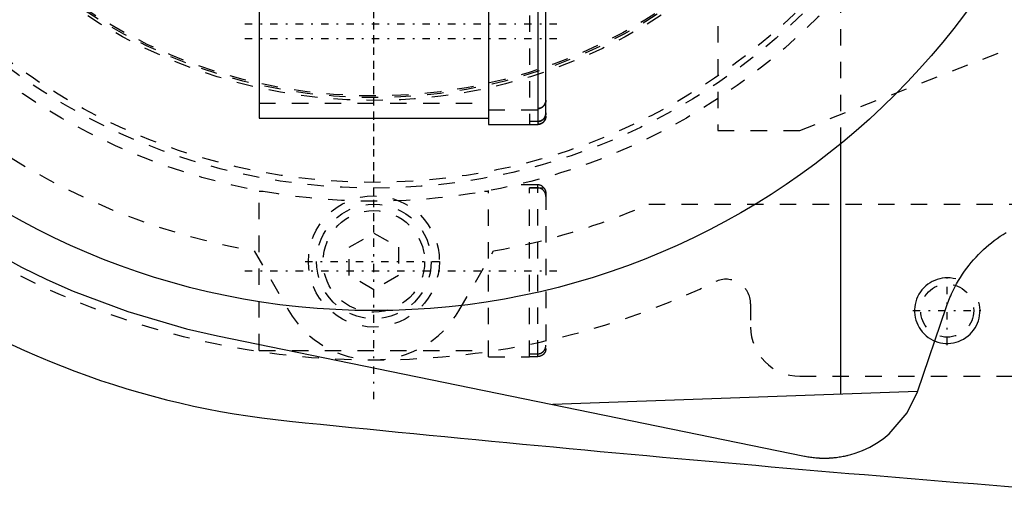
# Model space of a CAD drawing. Extents: x -602 to 139, y -105 to 105.
# Tile 2 of 14: x -572 to -512, y -57 to -27. Entities that reach past the tile are written whole.
import ezdxf

# ---------------------------------------------------------------- set-up
doc = ezdxf.new("R2010")
doc.units = 0
doc.linetypes.add('CENTER', pattern=[1.5, 0.45, -0.5, 0.05, -0.5])
doc.linetypes.add('DASHED', pattern=[2, 1, -1])
for name, color, linetype in [('AM_0', 7, 'CONTINUOUS'), ('AM_10', 7, 'CONTINUOUS'), ('AM_3', 7, 'DASHED'), ('AM_7', 7, 'CENTER')]:
    doc.layers.add(name, color=color, linetype=linetype)

msp = doc.modelspace()

# ---------------------------------------------------------------- linework, layer by layer
at = {"layer": 'AM_0', "color": 7, "linetype": 'CONTINUOUS'}
for p, q in [((-540, -23.165), (-540, -33.635)), ((-539.5, -33.133), (-539.5, -23.667)), ((-557, -24.156), (-557, -33.25)), ((-543, -24.156), (-543, -33.65)), ((-557, -33.25), (-543, -33.25)), ((-543, -33.65), (-540.5, -33.65)), ((-540.5, -33.635), (-540, -33.635)), ((-540.5, -33.65), (-540.5, -33.635)), ((-521.5, -50.068), (-521.5, -34.825)), ((-516.824, -49.946), (-515.041, -44.743)), ((-559.538, -46.532), (-523.705, -53.878)), ((-516.817, -49.925), (-539.073, -50.728))]:
    msp.add_line(p, q, dxfattribs=at)
for points in [[(-597, -6.874, 0), (-596.782, -8.227, 0), (-596.216, -10.971, 0), (-595.468, -13.744, 0), (-595.025, -15.134, 0), (-594.533, -16.524, 0), (-593.406, -19.291, 0), (-592.084, -22.027, 0), (-590.565, -24.714, 0), (-588.847, -27.334, 0), (-586.933, -29.869, 0), (-585.903, -31.1, 0), (-584.824, -32.304, 0), (-582.523, -34.619, 0), (-580.036, -36.798, 0), (-577.367, -38.824, 0), (-574.525, -40.679, 0), (-571.518, -42.347, 0), (-569.955, -43.105, 0), (-568.355, -43.81, 0), (-565.02, -45.063, 0), (-561.427, -46.105, 0), (-559.538, -46.532, 0)], [(-540, -33.635, 0), (-539.997, -33.635, 0), (-539.99, -33.635, 0), (-539.983, -33.634, 0), (-539.979, -33.634, 0), (-539.975, -33.634, 0), (-539.968, -33.634, 0), (-539.961, -33.633, 0), (-539.954, -33.633, 0), (-539.946, -33.632, 0), (-539.939, -33.631, 0), (-539.935, -33.631, 0), (-539.932, -33.63, 0), (-539.924, -33.629, 0), (-539.917, -33.628, 0), (-539.91, -33.626, 0), (-539.902, -33.625, 0), (-539.895, -33.624, 0), (-539.891, -33.623, 0), (-539.888, -33.622, 0), (-539.88, -33.62, 0), (-539.873, -33.618, 0), (-539.87, -33.617, 0), (-539.866, -33.616, 0), (-539.859, -33.614, 0), (-539.852, -33.612, 0), (-539.848, -33.611, 0), (-539.845, -33.61, 0), (-539.838, -33.608, 0), (-539.831, -33.605, 0), (-539.825, -33.603, 0), (-539.818, -33.6, 0), (-539.812, -33.598, 0), (-539.808, -33.596, 0), (-539.805, -33.595, 0), (-539.799, -33.592, 0), (-539.792, -33.589, 0), (-539.786, -33.586, 0), (-539.779, -33.583, 0), (-539.773, -33.58, 0), (-539.77, -33.578, 0), (-539.767, -33.577, 0), (-539.76, -33.573, 0), (-539.754, -33.57, 0), (-539.747, -33.566, 0), (-539.741, -33.562, 0), (-539.734, -33.558, 0), (-539.731, -33.556, 0), (-539.728, -33.554, 0), (-539.722, -33.55, 0), (-539.716, -33.546, 0), (-539.71, -33.541, 0), (-539.704, -33.537, 0), (-539.698, -33.533, 0), (-539.695, -33.53, 0), (-539.692, -33.528, 0), (-539.686, -33.523, 0), (-539.68, -33.519, 0), (-539.675, -33.514, 0), (-539.669, -33.509, 0), (-539.664, -33.505, 0), (-539.661, -33.502, 0), (-539.659, -33.5, 0), (-539.654, -33.495, 0), (-539.649, -33.49, 0), (-539.646, -33.488, 0), (-539.644, -33.485, 0), (-539.639, -33.48, 0), (-539.634, -33.475, 0), (-539.632, -33.472, 0), (-539.629, -33.47, 0), (-539.624, -33.464, 0), (-539.62, -33.459, 0), (-539.615, -33.453, 0), (-539.61, -33.448, 0), (-539.606, -33.442, 0), (-539.604, -33.439, 0), (-539.601, -33.436, 0), (-539.597, -33.43, 0), (-539.593, -33.424, 0), (-539.588, -33.418, 0), (-539.584, -33.412, 0), (-539.58, -33.405, 0), (-539.578, -33.402, 0), (-539.576, -33.399, 0), (-539.572, -33.393, 0), (-539.568, -33.386, 0), (-539.565, -33.38, 0), (-539.561, -33.373, 0), (-539.558, -33.367, 0), (-539.556, -33.364, 0), (-539.554, -33.36, 0), (-539.551, -33.354, 0), (-539.548, -33.347, 0), (-539.545, -33.341, 0), (-539.542, -33.334, 0), (-539.539, -33.328, 0), (-539.538, -33.325, 0), (-539.537, -33.322, 0), (-539.534, -33.315, 0), (-539.532, -33.309, 0), (-539.529, -33.302, 0), (-539.527, -33.295, 0), (-539.524, -33.288, 0), (-539.523, -33.285, 0), (-539.522, -33.281, 0), (-539.52, -33.274, 0), (-539.518, -33.267, 0), (-539.517, -33.264, 0), (-539.516, -33.26, 0), (-539.514, -33.253, 0), (-539.513, -33.245, 0), (-539.512, -33.242, 0), (-539.511, -33.238, 0), (-539.51, -33.231, 0), (-539.508, -33.223, 0), (-539.507, -33.216, 0), (-539.506, -33.209, 0), (-539.505, -33.201, 0), (-539.504, -33.198, 0), (-539.504, -33.194, 0), (-539.503, -33.187, 0), (-539.502, -33.179, 0), (-539.502, -33.172, 0), (-539.501, -33.165, 0), (-539.501, -33.158, 0), (-539.5, -33.154, 0), (-539.5, -33.151, 0), (-539.5, -33.144, 0), (-539.5, -33.137, 0), (-539.5, -33.133, 0)], [(-515.041, -44.743, 0), (-515.002, -44.633, 0), (-514.92, -44.414, 0), (-514.832, -44.198, 0), (-514.786, -44.091, 0), (-514.739, -43.984, 0), (-514.64, -43.774, 0), (-514.535, -43.567, 0), (-514.426, -43.364, 0), (-514.311, -43.164, 0), (-514.191, -42.969, 0), (-514.13, -42.872, 0), (-514.067, -42.777, 0), (-513.939, -42.591, 0), (-513.807, -42.409, 0), (-513.67, -42.232, 0), (-513.531, -42.059, 0), (-513.388, -41.893, 0), (-513.316, -41.811, 0), (-513.242, -41.731, 0), (-513.094, -41.575, 0), (-512.944, -41.424, 0), (-512.867, -41.35, 0), (-512.789, -41.277, 0), (-512.63, -41.132, 0), (-512.467, -40.991, 0), (-512.384, -40.922, 0), (-512.299, -40.854, 0), (-512.128, -40.721, 0), (-511.952, -40.592, 0), (-511.773, -40.467, 0), (-511.591, -40.346, 0), (-511.404, -40.23, 0)], [(-523.705, -53.878, 0), (-523.666, -53.886, 0), (-523.587, -53.901, 0), (-523.508, -53.915, 0), (-523.468, -53.921, 0), (-523.429, -53.928, 0), (-523.35, -53.94, 0), (-523.27, -53.95, 0), (-523.191, -53.96, 0), (-523.111, -53.969, 0), (-523.031, -53.976, 0), (-522.991, -53.98, 0), (-522.985, -53.98, 0), (-522.971, -53.981, 0), (-522.958, -53.983, 0), (-522.951, -53.983, 0), (-522.945, -53.984, 0), (-522.931, -53.984, 0), (-522.918, -53.985, 0), (-522.905, -53.986, 0), (-522.891, -53.987, 0), (-522.878, -53.988, 0), (-522.871, -53.989, 0), (-522.865, -53.989, 0), (-522.851, -53.99, 0), (-522.838, -53.99, 0), (-522.825, -53.991, 0), (-522.811, -53.992, 0), (-522.798, -53.993, 0), (-522.791, -53.993, 0), (-522.785, -53.993, 0), (-522.771, -53.994, 0), (-522.758, -53.994, 0), (-522.745, -53.995, 0), (-522.731, -53.996, 0), (-522.718, -53.996, 0), (-522.711, -53.996, 0), (-522.705, -53.997, 0), (-522.691, -53.997, 0), (-522.678, -53.997, 0), (-522.664, -53.998, 0), (-522.651, -53.998, 0), (-522.638, -53.998, 0), (-522.631, -53.999, 0), (-522.624, -53.999, 0), (-522.611, -53.999, 0), (-522.598, -53.999, 0), (-522.584, -53.999, 0), (-522.571, -54, 0), (-522.558, -54, 0), (-522.551, -54, 0), (-522.544, -54, 0), (-522.531, -54, 0), (-522.518, -54, 0), (-522.511, -54, 0), (-522.504, -54, 0), (-522.491, -54, 0), (-522.477, -54, 0), (-522.471, -54, 0), (-522.464, -54, 0), (-522.451, -54, 0), (-522.437, -54, 0), (-522.424, -54, 0), (-522.411, -53.999, 0), (-522.397, -53.999, 0), (-522.391, -53.999, 0), (-522.384, -53.999, 0), (-522.371, -53.999, 0), (-522.357, -53.998, 0), (-522.344, -53.998, 0), (-522.331, -53.998, 0), (-522.317, -53.997, 0), (-522.311, -53.997, 0), (-522.304, -53.997, 0), (-522.291, -53.996, 0), (-522.277, -53.996, 0), (-522.27, -53.996, 0), (-522.264, -53.995, 0), (-522.25, -53.995, 0), (-522.237, -53.994, 0), (-522.23, -53.994, 0), (-522.224, -53.994, 0), (-522.21, -53.993, 0), (-522.197, -53.992, 0), (-522.184, -53.992, 0), (-522.17, -53.991, 0), (-522.157, -53.99, 0), (-522.15, -53.99, 0), (-522.144, -53.989, 0), (-522.13, -53.989, 0), (-522.117, -53.988, 0), (-522.104, -53.987, 0), (-522.09, -53.986, 0), (-522.077, -53.985, 0), (-522.07, -53.985, 0), (-522.064, -53.984, 0), (-522.05, -53.983, 0), (-522.037, -53.982, 0), (-522.03, -53.982, 0), (-522.024, -53.981, 0), (-522.01, -53.98, 0), (-521.997, -53.979, 0), (-521.991, -53.978, 0), (-521.984, -53.978, 0), (-521.971, -53.977, 0), (-521.957, -53.975, 0), (-521.911, -53.971, 0), (-521.831, -53.963, 0), (-521.751, -53.953, 0), (-521.672, -53.943, 0), (-521.593, -53.931, 0), (-521.553, -53.925, 0), (-521.514, -53.918, 0), (-521.435, -53.905, 0), (-521.356, -53.89, 0), (-521.277, -53.874, 0), (-521.199, -53.857, 0), (-521.121, -53.839, 0), (-521.082, -53.83, 0), (-521.043, -53.82, 0), (-520.965, -53.8, 0), (-520.888, -53.779, 0), (-520.62, -53.698, 0), (-520.169, -53.529, 0), (-519.734, -53.325, 0), (-519.523, -53.209, 0), (-519.317, -53.086, 0), (-518.92, -52.815, 0), (-518.546, -52.513, 0), (-517.451, -51.242, 0), (-516.824, -49.946, 0)]]:
    msp.add_polyline3d(points, dxfattribs=at)
msp.add_circle((-550, 0), 45, dxfattribs=at)
for centre, radius, start, end in [((-550, 0), 52, 205.33168, 264.3162), ((-352.416, 1937.954), 2000, 264.182111, 265.929074)]:
    msp.add_arc(centre, radius, start, end, dxfattribs=at)
at = {"layer": 'AM_10', "color": 7, "linetype": 'CONTINUOUS'}
msp.add_arc((-515, -45), 2, 75, 15, dxfattribs=at)
at = {"layer": 'AM_3', "color": 6, "linetype": 'DASHED'}
for p, q in [((-521.5, -34.825), (-521.5, 34.825)), ((-524, -34), (-472.559, -13.979)), ((-540.5, -23), (-540.5, -33.635)), ((-529, -25.65), (-529, -34)), ((-557, -32.35), (-543, -32.35)), ((-543, -32.75), (-540, -32.75)), ((-540, -33.46), (-540.5, -33.46)), ((-529, -34), (-524, -34)), ((-556.755, -37.725), (-557, -37.725)), ((-557, -47.425), (-557, -37.725)), ((-543, -37.725), (-543.245, -37.725)), ((-543, -47.825), (-543, -37.68)), ((-540, -37.325), (-541.302, -37.325)), ((-540.5, -37.5), (-539.62, -37.5)), ((-540.5, -47.825), (-540.5, -37.5)), ((-540, -37.515), (-540.5, -37.515)), ((-540, -47.81), (-540, -37.325)), ((-539.5, -37.842), (-539.5, -47.308)), ((-533.215, -38.5), (-450.341, -38.5)), ((-551.5, -41.134), (-550, -40.268)), ((-550, -40.268), (-548.5, -41.134)), ((-557.3, -41.361), (-555.194, -45.003)), ((-551.5, -42.866), (-551.5, -41.134)), ((-548.5, -41.134), (-548.5, -42.866)), ((-544.806, -45.003), (-542.7, -41.361)), ((-550, -43.732), (-551.5, -42.866)), ((-548.5, -42.866), (-550, -43.732)), ((-527, -44.587), (-527, -46)), ((-557, -47.425), (-543, -47.425)), ((-543, -47.825), (-540.5, -47.825)), ((-540.5, -47.635), (-540, -47.635)), ((-540, -47.81), (-540.5, -47.81)), ((-524, -49), (-425, -49))]:
    msp.add_line(p, q, dxfattribs=at)
for points in [[(-539.5, -32.164, 0), (-539.5, -32.167, 0), (-539.5, -32.174, 0), (-539.5, -32.182, 0), (-539.5, -32.185, 0), (-539.501, -32.189, 0), (-539.501, -32.196, 0), (-539.501, -32.203, 0), (-539.502, -32.21, 0), (-539.503, -32.218, 0), (-539.504, -32.225, 0), (-539.504, -32.229, 0), (-539.505, -32.233, 0), (-539.506, -32.24, 0), (-539.507, -32.247, 0), (-539.508, -32.255, 0), (-539.509, -32.262, 0), (-539.511, -32.27, 0), (-539.512, -32.273, 0), (-539.513, -32.277, 0), (-539.514, -32.284, 0), (-539.516, -32.292, 0), (-539.517, -32.295, 0), (-539.518, -32.299, 0), (-539.52, -32.306, 0), (-539.522, -32.313, 0), (-539.523, -32.317, 0), (-539.524, -32.32, 0), (-539.526, -32.327, 0), (-539.529, -32.334, 0), (-539.531, -32.341, 0), (-539.534, -32.348, 0), (-539.536, -32.354, 0), (-539.538, -32.357, 0), (-539.539, -32.361, 0), (-539.542, -32.367, 0), (-539.544, -32.373, 0), (-539.547, -32.38, 0), (-539.55, -32.386, 0), (-539.554, -32.393, 0), (-539.555, -32.396, 0), (-539.557, -32.4, 0), (-539.56, -32.406, 0), (-539.564, -32.413, 0), (-539.567, -32.419, 0), (-539.571, -32.426, 0), (-539.575, -32.432, 0), (-539.577, -32.435, 0), (-539.579, -32.438, 0), (-539.583, -32.445, 0), (-539.587, -32.451, 0), (-539.591, -32.457, 0), (-539.596, -32.463, 0), (-539.6, -32.469, 0), (-539.602, -32.473, 0), (-539.605, -32.475, 0), (-539.609, -32.481, 0), (-539.614, -32.487, 0), (-539.619, -32.493, 0), (-539.623, -32.498, 0), (-539.628, -32.504, 0), (-539.631, -32.507, 0), (-539.633, -32.509, 0), (-539.638, -32.515, 0), (-539.643, -32.52, 0), (-539.645, -32.522, 0), (-539.647, -32.525, 0), (-539.652, -32.53, 0), (-539.657, -32.534, 0), (-539.66, -32.537, 0), (-539.663, -32.539, 0), (-539.668, -32.544, 0), (-539.673, -32.549, 0), (-539.679, -32.554, 0), (-539.685, -32.559, 0), (-539.69, -32.563, 0), (-539.693, -32.566, 0), (-539.696, -32.568, 0), (-539.702, -32.572, 0), (-539.708, -32.577, 0), (-539.714, -32.581, 0), (-539.721, -32.586, 0), (-539.727, -32.59, 0), (-539.73, -32.592, 0), (-539.733, -32.594, 0), (-539.739, -32.598, 0), (-539.746, -32.602, 0), (-539.752, -32.606, 0), (-539.759, -32.609, 0), (-539.765, -32.613, 0), (-539.769, -32.615, 0), (-539.772, -32.616, 0), (-539.778, -32.62, 0), (-539.785, -32.623, 0), (-539.791, -32.626, 0), (-539.798, -32.629, 0), (-539.804, -32.632, 0), (-539.807, -32.633, 0), (-539.811, -32.634, 0), (-539.817, -32.637, 0), (-539.824, -32.64, 0), (-539.83, -32.642, 0), (-539.837, -32.645, 0), (-539.844, -32.647, 0), (-539.847, -32.648, 0), (-539.851, -32.649, 0), (-539.858, -32.651, 0), (-539.865, -32.653, 0), (-539.869, -32.654, 0), (-539.872, -32.655, 0), (-539.88, -32.657, 0), (-539.887, -32.659, 0), (-539.891, -32.66, 0), (-539.894, -32.661, 0), (-539.902, -32.662, 0), (-539.909, -32.664, 0), (-539.916, -32.665, 0), (-539.924, -32.666, 0), (-539.931, -32.667, 0), (-539.935, -32.668, 0), (-539.939, -32.668, 0), (-539.946, -32.669, 0), (-539.953, -32.67, 0), (-539.961, -32.671, 0), (-539.968, -32.671, 0), (-539.975, -32.672, 0), (-539.979, -32.672, 0), (-539.982, -32.672, 0), (-539.99, -32.672, 0), (-539.997, -32.672, 0), (-540, -32.672, 0)], [(-540, -32.672, 0), (-539.997, -32.672, 0), (-539.99, -32.672, 0), (-539.982, -32.672, 0), (-539.979, -32.672, 0), (-539.975, -32.672, 0), (-539.968, -32.671, 0), (-539.961, -32.671, 0), (-539.953, -32.67, 0), (-539.946, -32.669, 0), (-539.939, -32.668, 0), (-539.935, -32.668, 0), (-539.931, -32.667, 0), (-539.924, -32.666, 0), (-539.916, -32.665, 0), (-539.909, -32.664, 0), (-539.902, -32.662, 0), (-539.894, -32.661, 0), (-539.891, -32.66, 0), (-539.887, -32.659, 0), (-539.88, -32.657, 0), (-539.872, -32.655, 0), (-539.869, -32.654, 0), (-539.865, -32.653, 0), (-539.858, -32.651, 0), (-539.851, -32.649, 0), (-539.847, -32.648, 0), (-539.844, -32.647, 0), (-539.837, -32.645, 0), (-539.83, -32.642, 0), (-539.824, -32.64, 0), (-539.817, -32.637, 0), (-539.811, -32.634, 0), (-539.807, -32.633, 0), (-539.804, -32.632, 0), (-539.798, -32.629, 0), (-539.791, -32.626, 0), (-539.785, -32.623, 0), (-539.778, -32.62, 0), (-539.772, -32.616, 0), (-539.769, -32.615, 0), (-539.765, -32.613, 0), (-539.759, -32.609, 0), (-539.752, -32.606, 0), (-539.746, -32.602, 0), (-539.739, -32.598, 0), (-539.733, -32.594, 0), (-539.73, -32.592, 0), (-539.727, -32.59, 0), (-539.721, -32.586, 0), (-539.714, -32.581, 0), (-539.708, -32.577, 0), (-539.702, -32.572, 0), (-539.696, -32.568, 0), (-539.693, -32.566, 0), (-539.69, -32.563, 0), (-539.685, -32.559, 0), (-539.679, -32.554, 0), (-539.673, -32.549, 0), (-539.668, -32.544, 0), (-539.663, -32.539, 0), (-539.66, -32.537, 0), (-539.657, -32.534, 0), (-539.652, -32.53, 0), (-539.647, -32.525, 0), (-539.645, -32.522, 0), (-539.643, -32.52, 0), (-539.638, -32.515, 0), (-539.633, -32.509, 0), (-539.631, -32.507, 0), (-539.628, -32.504, 0), (-539.623, -32.498, 0), (-539.619, -32.493, 0), (-539.614, -32.487, 0), (-539.609, -32.481, 0), (-539.605, -32.475, 0), (-539.602, -32.473, 0), (-539.6, -32.469, 0), (-539.596, -32.463, 0), (-539.591, -32.457, 0), (-539.587, -32.451, 0), (-539.583, -32.445, 0), (-539.579, -32.438, 0), (-539.577, -32.435, 0), (-539.575, -32.432, 0), (-539.571, -32.426, 0), (-539.567, -32.419, 0), (-539.564, -32.413, 0), (-539.56, -32.406, 0), (-539.557, -32.4, 0), (-539.555, -32.396, 0), (-539.554, -32.393, 0), (-539.55, -32.386, 0), (-539.547, -32.38, 0), (-539.544, -32.373, 0), (-539.542, -32.367, 0), (-539.539, -32.361, 0), (-539.538, -32.357, 0), (-539.536, -32.354, 0), (-539.534, -32.348, 0), (-539.531, -32.341, 0), (-539.529, -32.334, 0), (-539.526, -32.327, 0), (-539.524, -32.32, 0), (-539.523, -32.317, 0), (-539.522, -32.313, 0), (-539.52, -32.306, 0), (-539.518, -32.299, 0), (-539.517, -32.295, 0), (-539.516, -32.292, 0), (-539.514, -32.284, 0), (-539.513, -32.277, 0), (-539.512, -32.273, 0), (-539.511, -32.27, 0), (-539.509, -32.262, 0), (-539.508, -32.255, 0), (-539.507, -32.247, 0), (-539.506, -32.24, 0), (-539.505, -32.233, 0), (-539.504, -32.229, 0), (-539.504, -32.225, 0), (-539.503, -32.218, 0), (-539.502, -32.21, 0), (-539.501, -32.203, 0), (-539.501, -32.196, 0), (-539.501, -32.189, 0), (-539.5, -32.185, 0), (-539.5, -32.182, 0), (-539.5, -32.174, 0), (-539.5, -32.167, 0), (-539.5, -32.164, 0)], [(-540, -33.46, 0), (-539.996, -33.46, 0), (-539.989, -33.46, 0), (-539.982, -33.46, 0), (-539.979, -33.459, 0), (-539.975, -33.459, 0), (-539.968, -33.459, 0), (-539.96, -33.458, 0), (-539.953, -33.458, 0), (-539.945, -33.457, 0), (-539.938, -33.456, 0), (-539.934, -33.455, 0), (-539.93, -33.455, 0), (-539.923, -33.454, 0), (-539.915, -33.452, 0), (-539.908, -33.451, 0), (-539.9, -33.449, 0), (-539.893, -33.448, 0), (-539.889, -33.447, 0), (-539.886, -33.446, 0), (-539.878, -33.444, 0), (-539.871, -33.442, 0), (-539.867, -33.441, 0), (-539.864, -33.44, 0), (-539.856, -33.438, 0), (-539.849, -33.436, 0), (-539.846, -33.435, 0), (-539.842, -33.433, 0), (-539.835, -33.431, 0), (-539.829, -33.428, 0), (-539.822, -33.426, 0), (-539.815, -33.423, 0), (-539.809, -33.42, 0), (-539.806, -33.419, 0), (-539.802, -33.418, 0), (-539.796, -33.415, 0), (-539.789, -33.412, 0), (-539.783, -33.408, 0), (-539.776, -33.405, 0), (-539.769, -33.401, 0), (-539.766, -33.4, 0), (-539.763, -33.398, 0), (-539.756, -33.394, 0), (-539.75, -33.39, 0), (-539.743, -33.386, 0), (-539.737, -33.382, 0), (-539.731, -33.378, 0), (-539.727, -33.376, 0), (-539.724, -33.374, 0), (-539.718, -33.369, 0), (-539.712, -33.365, 0), (-539.706, -33.36, 0), (-539.7, -33.356, 0), (-539.694, -33.351, 0), (-539.691, -33.349, 0), (-539.688, -33.346, 0), (-539.682, -33.341, 0), (-539.677, -33.337, 0), (-539.671, -33.332, 0), (-539.666, -33.327, 0), (-539.66, -33.322, 0), (-539.658, -33.319, 0), (-539.655, -33.317, 0), (-539.65, -33.312, 0), (-539.645, -33.307, 0), (-539.643, -33.304, 0), (-539.641, -33.302, 0), (-539.636, -33.296, 0), (-539.631, -33.291, 0), (-539.628, -33.288, 0), (-539.626, -33.285, 0), (-539.621, -33.28, 0), (-539.617, -33.274, 0), (-539.612, -33.268, 0), (-539.607, -33.262, 0), (-539.603, -33.256, 0), (-539.601, -33.253, 0), (-539.598, -33.25, 0), (-539.594, -33.243, 0), (-539.59, -33.237, 0), (-539.585, -33.231, 0), (-539.581, -33.224, 0), (-539.577, -33.218, 0), (-539.575, -33.215, 0), (-539.573, -33.211, 0), (-539.57, -33.205, 0), (-539.566, -33.198, 0), (-539.562, -33.192, 0), (-539.559, -33.185, 0), (-539.556, -33.178, 0), (-539.554, -33.175, 0), (-539.552, -33.172, 0), (-539.549, -33.165, 0), (-539.546, -33.158, 0), (-539.543, -33.152, 0), (-539.541, -33.145, 0), (-539.538, -33.139, 0), (-539.537, -33.135, 0), (-539.535, -33.132, 0), (-539.533, -33.125, 0), (-539.53, -33.119, 0), (-539.528, -33.112, 0), (-539.526, -33.105, 0), (-539.524, -33.098, 0), (-539.522, -33.094, 0), (-539.521, -33.09, 0), (-539.519, -33.083, 0), (-539.517, -33.076, 0), (-539.516, -33.072, 0), (-539.516, -33.068, 0), (-539.514, -33.061, 0), (-539.512, -33.054, 0), (-539.511, -33.05, 0), (-539.511, -33.046, 0), (-539.509, -33.039, 0), (-539.508, -33.031, 0), (-539.507, -33.024, 0), (-539.505, -33.016, 0), (-539.504, -33.009, 0), (-539.504, -33.005, 0), (-539.504, -33.001, 0), (-539.503, -32.994, 0), (-539.502, -32.986, 0), (-539.501, -32.979, 0), (-539.501, -32.971, 0), (-539.501, -32.964, 0), (-539.5, -32.96, 0), (-539.5, -32.957, 0), (-539.5, -32.95, 0), (-539.5, -32.943, 0), (-539.5, -32.939, 0)], [(-539.5, -32.942, 0), (-539.5, -32.945, 0), (-539.5, -32.952, 0), (-539.5, -32.96, 0), (-539.501, -32.963, 0), (-539.501, -32.967, 0), (-539.501, -32.974, 0), (-539.502, -32.981, 0), (-539.502, -32.989, 0), (-539.503, -32.996, 0), (-539.504, -33.004, 0), (-539.504, -33.008, 0), (-539.505, -33.011, 0), (-539.506, -33.019, 0), (-539.507, -33.026, 0), (-539.508, -33.034, 0), (-539.51, -33.041, 0), (-539.511, -33.049, 0), (-539.512, -33.052, 0), (-539.513, -33.056, 0), (-539.514, -33.064, 0), (-539.516, -33.071, 0), (-539.517, -33.075, 0), (-539.518, -33.078, 0), (-539.52, -33.085, 0), (-539.522, -33.093, 0), (-539.523, -33.096, 0), (-539.524, -33.1, 0), (-539.527, -33.107, 0), (-539.529, -33.114, 0), (-539.531, -33.121, 0), (-539.534, -33.127, 0), (-539.536, -33.134, 0), (-539.537, -33.137, 0), (-539.539, -33.141, 0), (-539.541, -33.147, 0), (-539.544, -33.154, 0), (-539.547, -33.16, 0), (-539.55, -33.167, 0), (-539.553, -33.173, 0), (-539.555, -33.177, 0), (-539.556, -33.18, 0), (-539.56, -33.187, 0), (-539.563, -33.193, 0), (-539.567, -33.2, 0), (-539.571, -33.206, 0), (-539.574, -33.213, 0), (-539.576, -33.216, 0), (-539.578, -33.22, 0), (-539.582, -33.226, 0), (-539.586, -33.232, 0), (-539.591, -33.239, 0), (-539.595, -33.245, 0), (-539.599, -33.251, 0), (-539.602, -33.254, 0), (-539.604, -33.257, 0), (-539.608, -33.263, 0), (-539.613, -33.269, 0), (-539.618, -33.275, 0), (-539.622, -33.281, 0), (-539.627, -33.286, 0), (-539.629, -33.289, 0), (-539.632, -33.292, 0), (-539.637, -33.297, 0), (-539.642, -33.303, 0), (-539.644, -33.305, 0), (-539.646, -33.308, 0), (-539.651, -33.313, 0), (-539.656, -33.318, 0), (-539.659, -33.32, 0), (-539.661, -33.323, 0), (-539.667, -33.328, 0), (-539.672, -33.333, 0), (-539.678, -33.337, 0), (-539.683, -33.342, 0), (-539.689, -33.347, 0), (-539.692, -33.349, 0), (-539.695, -33.352, 0), (-539.701, -33.357, 0), (-539.707, -33.361, 0), (-539.713, -33.366, 0), (-539.719, -33.37, 0), (-539.725, -33.374, 0), (-539.728, -33.377, 0), (-539.731, -33.379, 0), (-539.738, -33.383, 0), (-539.744, -33.387, 0), (-539.751, -33.391, 0), (-539.757, -33.395, 0), (-539.764, -33.398, 0), (-539.767, -33.4, 0), (-539.77, -33.402, 0), (-539.777, -33.405, 0), (-539.783, -33.409, 0), (-539.79, -33.412, 0), (-539.796, -33.415, 0), (-539.803, -33.418, 0), (-539.806, -33.419, 0), (-539.809, -33.421, 0), (-539.816, -33.423, 0), (-539.822, -33.426, 0), (-539.829, -33.429, 0), (-539.836, -33.431, 0), (-539.843, -33.434, 0), (-539.846, -33.435, 0), (-539.85, -33.436, 0), (-539.857, -33.438, 0), (-539.864, -33.44, 0), (-539.868, -33.441, 0), (-539.871, -33.442, 0), (-539.879, -33.444, 0), (-539.886, -33.446, 0), (-539.89, -33.447, 0), (-539.893, -33.448, 0), (-539.901, -33.45, 0), (-539.908, -33.451, 0), (-539.916, -33.452, 0), (-539.923, -33.454, 0), (-539.931, -33.455, 0), (-539.934, -33.455, 0), (-539.938, -33.456, 0), (-539.946, -33.457, 0), (-539.953, -33.458, 0), (-539.96, -33.458, 0), (-539.968, -33.459, 0), (-539.975, -33.459, 0), (-539.979, -33.459, 0), (-539.982, -33.46, 0), (-539.989, -33.46, 0), (-539.996, -33.46, 0), (-540, -33.46, 0)], [(-539.5, -33.133, 0), (-539.5, -33.137, 0), (-539.5, -33.144, 0), (-539.5, -33.151, 0), (-539.5, -33.154, 0), (-539.501, -33.158, 0), (-539.501, -33.165, 0), (-539.502, -33.172, 0), (-539.502, -33.179, 0), (-539.503, -33.187, 0), (-539.504, -33.194, 0), (-539.504, -33.198, 0), (-539.505, -33.201, 0), (-539.506, -33.209, 0), (-539.507, -33.216, 0), (-539.508, -33.223, 0), (-539.51, -33.231, 0), (-539.511, -33.238, 0), (-539.512, -33.242, 0), (-539.513, -33.245, 0), (-539.514, -33.253, 0), (-539.516, -33.26, 0), (-539.517, -33.264, 0), (-539.518, -33.267, 0), (-539.52, -33.274, 0), (-539.522, -33.281, 0), (-539.523, -33.285, 0), (-539.524, -33.288, 0), (-539.527, -33.295, 0), (-539.529, -33.302, 0), (-539.532, -33.309, 0), (-539.534, -33.315, 0), (-539.537, -33.322, 0), (-539.538, -33.325, 0), (-539.539, -33.328, 0), (-539.542, -33.334, 0), (-539.545, -33.341, 0), (-539.548, -33.347, 0), (-539.551, -33.354, 0), (-539.554, -33.36, 0), (-539.556, -33.364, 0), (-539.558, -33.367, 0), (-539.561, -33.373, 0), (-539.565, -33.38, 0), (-539.568, -33.386, 0), (-539.572, -33.393, 0), (-539.576, -33.399, 0), (-539.578, -33.402, 0), (-539.58, -33.405, 0), (-539.584, -33.412, 0), (-539.588, -33.418, 0), (-539.593, -33.424, 0), (-539.597, -33.43, 0), (-539.601, -33.436, 0), (-539.604, -33.439, 0), (-539.606, -33.442, 0), (-539.61, -33.448, 0), (-539.615, -33.453, 0), (-539.62, -33.459, 0), (-539.624, -33.464, 0), (-539.629, -33.47, 0), (-539.632, -33.472, 0), (-539.634, -33.475, 0), (-539.639, -33.48, 0), (-539.644, -33.485, 0), (-539.646, -33.488, 0), (-539.649, -33.49, 0), (-539.654, -33.495, 0), (-539.659, -33.5, 0), (-539.661, -33.502, 0), (-539.664, -33.505, 0), (-539.669, -33.509, 0), (-539.675, -33.514, 0), (-539.68, -33.519, 0), (-539.686, -33.523, 0), (-539.692, -33.528, 0), (-539.695, -33.53, 0), (-539.698, -33.533, 0), (-539.704, -33.537, 0), (-539.71, -33.541, 0), (-539.716, -33.546, 0), (-539.722, -33.55, 0), (-539.728, -33.554, 0), (-539.731, -33.556, 0), (-539.734, -33.558, 0), (-539.741, -33.562, 0), (-539.747, -33.566, 0), (-539.754, -33.57, 0), (-539.76, -33.573, 0), (-539.767, -33.577, 0), (-539.77, -33.578, 0), (-539.773, -33.58, 0), (-539.779, -33.583, 0), (-539.786, -33.586, 0), (-539.792, -33.589, 0), (-539.799, -33.592, 0), (-539.805, -33.595, 0), (-539.808, -33.596, 0), (-539.812, -33.598, 0), (-539.818, -33.6, 0), (-539.825, -33.603, 0), (-539.831, -33.605, 0), (-539.838, -33.608, 0), (-539.845, -33.61, 0), (-539.848, -33.611, 0), (-539.852, -33.612, 0), (-539.859, -33.614, 0), (-539.866, -33.616, 0), (-539.87, -33.617, 0), (-539.873, -33.618, 0), (-539.88, -33.62, 0), (-539.888, -33.622, 0), (-539.891, -33.623, 0), (-539.895, -33.624, 0), (-539.902, -33.625, 0), (-539.91, -33.626, 0), (-539.917, -33.628, 0), (-539.924, -33.629, 0), (-539.932, -33.63, 0), (-539.935, -33.631, 0), (-539.939, -33.631, 0), (-539.946, -33.632, 0), (-539.954, -33.633, 0), (-539.961, -33.633, 0), (-539.968, -33.634, 0), (-539.975, -33.634, 0), (-539.979, -33.634, 0), (-539.983, -33.634, 0), (-539.99, -33.635, 0), (-539.997, -33.635, 0), (-540, -33.635, 0)], [(-539.5, -38.036, 0), (-539.5, -38.032, 0), (-539.5, -38.025, 0), (-539.5, -38.018, 0), (-539.5, -38.015, 0), (-539.501, -38.011, 0), (-539.501, -38.004, 0), (-539.501, -37.996, 0), (-539.502, -37.989, 0), (-539.503, -37.981, 0), (-539.504, -37.974, 0), (-539.504, -37.97, 0), (-539.504, -37.966, 0), (-539.505, -37.959, 0), (-539.507, -37.951, 0), (-539.508, -37.944, 0), (-539.509, -37.936, 0), (-539.511, -37.929, 0), (-539.511, -37.925, 0), (-539.512, -37.921, 0), (-539.514, -37.914, 0), (-539.516, -37.907, 0), (-539.516, -37.903, 0), (-539.517, -37.899, 0), (-539.519, -37.892, 0), (-539.521, -37.885, 0), (-539.522, -37.881, 0), (-539.524, -37.877, 0), (-539.526, -37.87, 0), (-539.528, -37.863, 0), (-539.53, -37.856, 0), (-539.533, -37.85, 0), (-539.535, -37.843, 0), (-539.537, -37.84, 0), (-539.538, -37.836, 0), (-539.541, -37.83, 0), (-539.543, -37.823, 0), (-539.546, -37.817, 0), (-539.549, -37.81, 0), (-539.552, -37.803, 0), (-539.554, -37.8, 0), (-539.556, -37.797, 0), (-539.559, -37.79, 0), (-539.562, -37.783, 0), (-539.566, -37.777, 0), (-539.57, -37.77, 0), (-539.573, -37.764, 0), (-539.575, -37.76, 0), (-539.577, -37.757, 0), (-539.581, -37.751, 0), (-539.585, -37.744, 0), (-539.59, -37.738, 0), (-539.594, -37.732, 0), (-539.598, -37.725, 0), (-539.601, -37.722, 0), (-539.603, -37.719, 0), (-539.607, -37.713, 0), (-539.612, -37.707, 0), (-539.617, -37.701, 0), (-539.621, -37.695, 0), (-539.626, -37.69, 0), (-539.628, -37.687, 0), (-539.631, -37.684, 0), (-539.636, -37.679, 0), (-539.641, -37.673, 0), (-539.643, -37.671, 0), (-539.645, -37.668, 0), (-539.65, -37.663, 0), (-539.655, -37.658, 0), (-539.658, -37.656, 0), (-539.66, -37.653, 0), (-539.666, -37.648, 0), (-539.671, -37.643, 0), (-539.677, -37.638, 0), (-539.682, -37.634, 0), (-539.688, -37.629, 0), (-539.691, -37.626, 0), (-539.694, -37.624, 0), (-539.7, -37.619, 0), (-539.706, -37.615, 0), (-539.712, -37.61, 0), (-539.718, -37.606, 0), (-539.724, -37.601, 0), (-539.727, -37.599, 0), (-539.731, -37.597, 0), (-539.737, -37.593, 0), (-539.743, -37.589, 0), (-539.75, -37.585, 0), (-539.756, -37.581, 0), (-539.763, -37.577, 0), (-539.766, -37.575, 0), (-539.769, -37.574, 0), (-539.776, -37.57, 0), (-539.783, -37.567, 0), (-539.789, -37.563, 0), (-539.796, -37.56, 0), (-539.802, -37.557, 0), (-539.806, -37.556, 0), (-539.809, -37.555, 0), (-539.815, -37.552, 0), (-539.822, -37.549, 0), (-539.829, -37.547, 0), (-539.835, -37.544, 0), (-539.842, -37.542, 0), (-539.846, -37.54, 0), (-539.849, -37.539, 0), (-539.856, -37.537, 0), (-539.864, -37.535, 0), (-539.867, -37.534, 0), (-539.871, -37.533, 0), (-539.878, -37.531, 0), (-539.886, -37.529, 0), (-539.889, -37.528, 0), (-539.893, -37.527, 0), (-539.9, -37.526, 0), (-539.908, -37.524, 0), (-539.915, -37.523, 0), (-539.923, -37.521, 0), (-539.93, -37.52, 0), (-539.934, -37.52, 0), (-539.938, -37.519, 0), (-539.945, -37.518, 0), (-539.953, -37.517, 0), (-539.96, -37.517, 0), (-539.968, -37.516, 0), (-539.975, -37.516, 0), (-539.979, -37.516, 0), (-539.982, -37.515, 0), (-539.989, -37.515, 0), (-539.996, -37.515, 0), (-540, -37.515, 0)], [(-539.634, -37.5, 0), (-539.627, -37.508, 0), (-539.614, -37.523, 0), (-539.601, -37.54, 0), (-539.594, -37.549, 0), (-539.588, -37.557, 0), (-539.576, -37.575, 0), (-539.566, -37.594, 0), (-539.556, -37.612, 0), (-539.546, -37.631, 0), (-539.538, -37.649, 0), (-539.535, -37.658, 0), (-539.531, -37.668, 0), (-539.524, -37.687, 0), (-539.518, -37.707, 0), (-539.513, -37.728, 0), (-539.509, -37.749, 0), (-539.505, -37.77, 0), (-539.504, -37.78, 0), (-539.503, -37.791, 0), (-539.501, -37.812, 0), (-539.5, -37.832, 0), (-539.5, -37.842, 0)], [(-540, -47.635, 0), (-539.996, -47.635, 0), (-539.989, -47.635, 0), (-539.982, -47.635, 0), (-539.979, -47.634, 0), (-539.975, -47.634, 0), (-539.968, -47.634, 0), (-539.96, -47.633, 0), (-539.953, -47.633, 0), (-539.945, -47.632, 0), (-539.938, -47.631, 0), (-539.934, -47.63, 0), (-539.93, -47.63, 0), (-539.923, -47.629, 0), (-539.915, -47.627, 0), (-539.908, -47.626, 0), (-539.9, -47.624, 0), (-539.893, -47.623, 0), (-539.889, -47.622, 0), (-539.886, -47.621, 0), (-539.878, -47.619, 0), (-539.871, -47.617, 0), (-539.867, -47.616, 0), (-539.864, -47.615, 0), (-539.856, -47.613, 0), (-539.849, -47.611, 0), (-539.846, -47.61, 0), (-539.842, -47.608, 0), (-539.835, -47.606, 0), (-539.829, -47.603, 0), (-539.822, -47.601, 0), (-539.815, -47.598, 0), (-539.809, -47.595, 0), (-539.806, -47.594, 0), (-539.802, -47.593, 0), (-539.796, -47.59, 0), (-539.789, -47.587, 0), (-539.783, -47.583, 0), (-539.776, -47.58, 0), (-539.769, -47.576, 0), (-539.766, -47.575, 0), (-539.763, -47.573, 0), (-539.756, -47.569, 0), (-539.75, -47.565, 0), (-539.743, -47.561, 0), (-539.737, -47.557, 0), (-539.731, -47.553, 0), (-539.727, -47.551, 0), (-539.724, -47.549, 0), (-539.718, -47.544, 0), (-539.712, -47.54, 0), (-539.706, -47.535, 0), (-539.7, -47.531, 0), (-539.694, -47.526, 0), (-539.691, -47.524, 0), (-539.688, -47.521, 0), (-539.682, -47.516, 0), (-539.677, -47.512, 0), (-539.671, -47.507, 0), (-539.666, -47.502, 0), (-539.66, -47.497, 0), (-539.658, -47.494, 0), (-539.655, -47.492, 0), (-539.65, -47.487, 0), (-539.645, -47.482, 0), (-539.643, -47.479, 0), (-539.641, -47.477, 0), (-539.636, -47.471, 0), (-539.631, -47.466, 0), (-539.628, -47.463, 0), (-539.626, -47.46, 0), (-539.621, -47.455, 0), (-539.617, -47.449, 0), (-539.612, -47.443, 0), (-539.607, -47.437, 0), (-539.603, -47.431, 0), (-539.601, -47.428, 0), (-539.598, -47.425, 0), (-539.594, -47.418, 0), (-539.59, -47.412, 0), (-539.585, -47.406, 0), (-539.581, -47.399, 0), (-539.577, -47.393, 0), (-539.575, -47.39, 0), (-539.573, -47.386, 0), (-539.57, -47.38, 0), (-539.566, -47.373, 0), (-539.562, -47.367, 0), (-539.559, -47.36, 0), (-539.556, -47.353, 0), (-539.554, -47.35, 0), (-539.552, -47.347, 0), (-539.549, -47.34, 0), (-539.546, -47.333, 0), (-539.543, -47.327, 0), (-539.541, -47.32, 0), (-539.538, -47.314, 0), (-539.537, -47.31, 0), (-539.535, -47.307, 0), (-539.533, -47.3, 0), (-539.53, -47.294, 0), (-539.528, -47.287, 0), (-539.526, -47.28, 0), (-539.524, -47.273, 0), (-539.522, -47.269, 0), (-539.521, -47.265, 0), (-539.519, -47.258, 0), (-539.517, -47.251, 0), (-539.516, -47.247, 0), (-539.516, -47.243, 0), (-539.514, -47.236, 0), (-539.512, -47.229, 0), (-539.511, -47.225, 0), (-539.511, -47.221, 0), (-539.509, -47.214, 0), (-539.508, -47.206, 0), (-539.507, -47.199, 0), (-539.505, -47.191, 0), (-539.504, -47.184, 0), (-539.504, -47.18, 0), (-539.504, -47.176, 0), (-539.503, -47.169, 0), (-539.502, -47.161, 0), (-539.501, -47.154, 0), (-539.501, -47.146, 0), (-539.501, -47.139, 0), (-539.5, -47.135, 0), (-539.5, -47.132, 0), (-539.5, -47.125, 0), (-539.5, -47.118, 0), (-539.5, -47.114, 0)], [(-539.5, -47.308, 0), (-539.5, -47.312, 0), (-539.5, -47.319, 0), (-539.5, -47.326, 0), (-539.5, -47.329, 0), (-539.501, -47.333, 0), (-539.501, -47.34, 0), (-539.502, -47.347, 0), (-539.502, -47.354, 0), (-539.503, -47.362, 0), (-539.504, -47.369, 0), (-539.504, -47.373, 0), (-539.505, -47.376, 0), (-539.506, -47.384, 0), (-539.507, -47.391, 0), (-539.508, -47.398, 0), (-539.51, -47.406, 0), (-539.511, -47.413, 0), (-539.512, -47.417, 0), (-539.513, -47.42, 0), (-539.514, -47.428, 0), (-539.516, -47.435, 0), (-539.517, -47.439, 0), (-539.518, -47.442, 0), (-539.52, -47.449, 0), (-539.522, -47.456, 0), (-539.523, -47.46, 0), (-539.524, -47.463, 0), (-539.527, -47.47, 0), (-539.529, -47.477, 0), (-539.532, -47.484, 0), (-539.534, -47.49, 0), (-539.537, -47.497, 0), (-539.538, -47.5, 0), (-539.539, -47.503, 0), (-539.542, -47.509, 0), (-539.545, -47.516, 0), (-539.548, -47.522, 0), (-539.551, -47.529, 0), (-539.554, -47.535, 0), (-539.556, -47.539, 0), (-539.558, -47.542, 0), (-539.561, -47.548, 0), (-539.565, -47.555, 0), (-539.568, -47.561, 0), (-539.572, -47.568, 0), (-539.576, -47.574, 0), (-539.578, -47.577, 0), (-539.58, -47.58, 0), (-539.584, -47.587, 0), (-539.588, -47.593, 0), (-539.593, -47.599, 0), (-539.597, -47.605, 0), (-539.601, -47.611, 0), (-539.604, -47.614, 0), (-539.606, -47.617, 0), (-539.61, -47.623, 0), (-539.615, -47.628, 0), (-539.62, -47.634, 0), (-539.624, -47.639, 0), (-539.629, -47.645, 0), (-539.632, -47.647, 0), (-539.634, -47.65, 0), (-539.639, -47.655, 0), (-539.644, -47.66, 0), (-539.646, -47.663, 0), (-539.649, -47.665, 0), (-539.654, -47.67, 0), (-539.659, -47.675, 0), (-539.661, -47.677, 0), (-539.664, -47.68, 0), (-539.669, -47.684, 0), (-539.675, -47.689, 0), (-539.68, -47.694, 0), (-539.686, -47.698, 0), (-539.692, -47.703, 0), (-539.695, -47.705, 0), (-539.698, -47.708, 0), (-539.704, -47.712, 0), (-539.71, -47.716, 0), (-539.716, -47.721, 0), (-539.722, -47.725, 0), (-539.728, -47.729, 0), (-539.731, -47.731, 0), (-539.734, -47.733, 0), (-539.741, -47.737, 0), (-539.747, -47.741, 0), (-539.754, -47.745, 0), (-539.76, -47.748, 0), (-539.767, -47.752, 0), (-539.77, -47.753, 0), (-539.773, -47.755, 0), (-539.779, -47.758, 0), (-539.786, -47.761, 0), (-539.792, -47.764, 0), (-539.799, -47.767, 0), (-539.805, -47.77, 0), (-539.808, -47.771, 0), (-539.812, -47.773, 0), (-539.818, -47.775, 0), (-539.825, -47.778, 0), (-539.831, -47.78, 0), (-539.838, -47.783, 0), (-539.845, -47.785, 0), (-539.848, -47.786, 0), (-539.852, -47.787, 0), (-539.859, -47.789, 0), (-539.866, -47.791, 0), (-539.87, -47.792, 0), (-539.873, -47.793, 0), (-539.88, -47.795, 0), (-539.888, -47.797, 0), (-539.891, -47.798, 0), (-539.895, -47.799, 0), (-539.902, -47.8, 0), (-539.91, -47.801, 0), (-539.917, -47.803, 0), (-539.924, -47.804, 0), (-539.932, -47.805, 0), (-539.935, -47.806, 0), (-539.939, -47.806, 0), (-539.946, -47.807, 0), (-539.954, -47.808, 0), (-539.961, -47.808, 0), (-539.968, -47.809, 0), (-539.975, -47.809, 0), (-539.979, -47.809, 0), (-539.983, -47.809, 0), (-539.99, -47.81, 0), (-539.997, -47.81, 0), (-540, -47.81, 0)]]:
    msp.add_polyline3d(points, dxfattribs=at)
for centre, radius in [((-550, 0), 38.325), ((-550, 0), 37.525), ((-550, 0), 37.175), ((-550, 0), 32.175), ((-550, 0), 32), ((-550, 0), 31.9), ((-550, -42), 4), ((-550, -42), 3.5), ((-550, -42), 3.1), ((-515, -45), 1.621)]:
    msp.add_circle(centre, radius, dxfattribs=at)
for centre, radius, start, end in [((-550, 0), 48, 64.25648, 295.74352), ((-550, 0), 42, 227.26789, 259.99061), ((-540, -37.825), 0.5, 40.5416, 90), ((-550, 0), 42, 280.00939, 293.55646), ((-528.5, -44.587), 1.5, 0, 115.74352), ((-550, -42), 6, 210.03203, 329.96797), ((-524, -46), 3, 180, 270)]:
    msp.add_arc(centre, radius, start, end, dxfattribs=at)
at = {"layer": 'AM_7', "color": 4, "linetype": 'CENTER'}
for p, q in [((-550, -50.4), (-550, 50.4)), ((-550, -47.25), (-550, 47.25)), ((-550, -40.241), (-550, 40.241)), ((-557.875, -27.5), (-538.625, -27.5)), ((-557.875, -28.4), (-538.625, -28.4)), ((-557.875, -28.4), (-538.625, -28.4)), ((-554.2, -42), (-545.8, -42)), ((-557.875, -42.575), (-538.625, -42.575)), ((-515, -47.1), (-515, -42.9)), ((-517.1, -45), (-512.9, -45))]:
    msp.add_line(p, q, dxfattribs=at)

doc.saveas('drawing.dxf')
